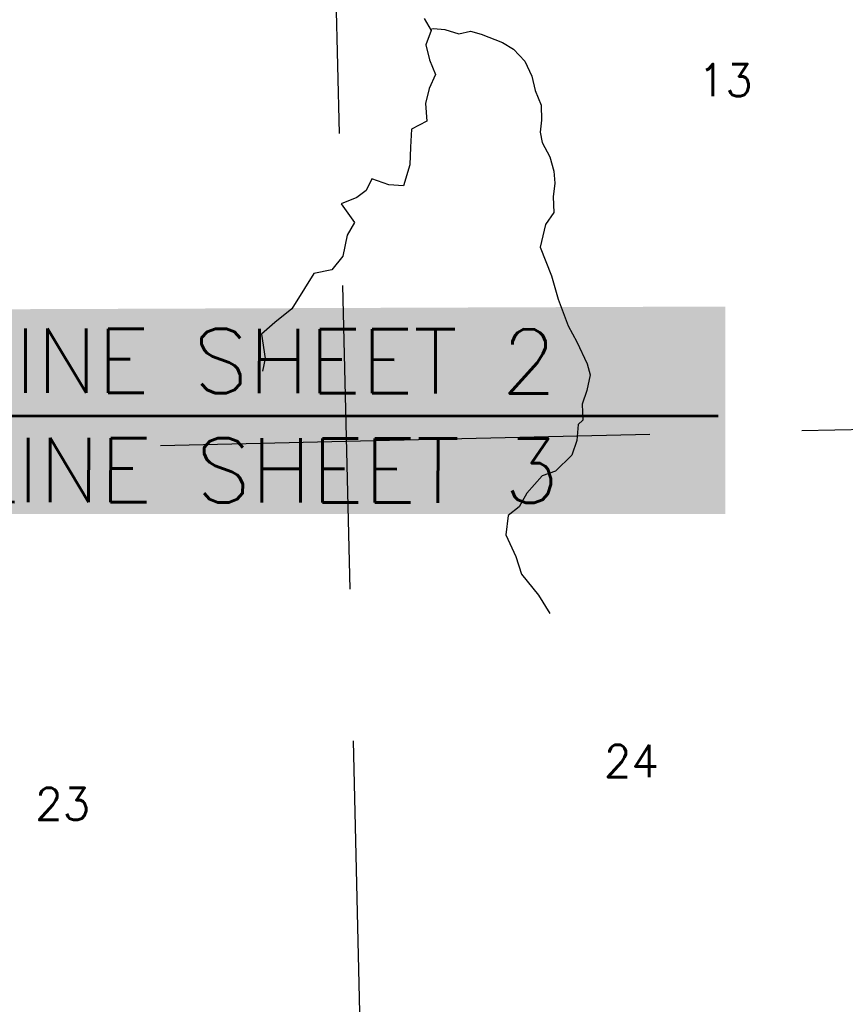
# Model space of a CAD drawing. Header units: feet. Extents: x 18803 to 104580, y -6601 to 116448.
# Tile 32 of 102: x 43314 to 50106, y 63508 to 71610. Entities that reach past the tile are written whole.
import ezdxf

# ---------------------------------------------------------------- set-up
doc = ezdxf.new("R2010")
doc.units = ezdxf.units.FT
doc.header["$LTSCALE"] = 100
doc.header["$MEASUREMENT"] = 0
doc.linetypes.add('DASHED', pattern=[0.75, 0.5, -0.25])
for name, color, linetype in [('ELRGOV-SECTION', 253, 'DASHED'), ('ET-SEC NUMBS', 253, 'Continuous'), ('SL-MATCH', 253, 'Continuous'), ('SL-VICINITY MAP', 2, 'Continuous'), ('ST-MATCH', 1, 'Continuous')]:
    doc.layers.add(name, color=color, linetype=linetype)
doc.styles.add('L2640', font='simplex.shx', dxfattribs={"height": 264})
doc.styles.add('L5280', font='simplex.shx', dxfattribs={"height": 528})

msp = doc.modelspace()

# ---------------------------------------------------------------- linework, layer by layer
at = {"layer": 'ELRGOV-SECTION', "ltscale": 50}
msp.add_line((45795.1, 76922), (46369.4, 52312.8), dxfattribs=at)
msp.add_lwpolyline([(19804.4, 67567.9), (24894.4, 67678.2), (30171.5, 67791), (35445.2, 67907), (40722.3, 68023.1), (45999.4, 68142.4), (51276.3, 68265.1)], dxfattribs=at)
at = {"layer": 'SL-MATCH', "const_width": 20}
msp.add_lwpolyline([(38021.6, 68349.6), (49062.3, 68349.6)], dxfattribs=at)
at = {"layer": 'SL-VICINITY MAP'}
for points in [[(46640.1, 71619.3), (46698.1, 71520.9), (46654.5, 71402.5), (46684.2, 71280.3), (46734.7, 71160.8), (46682.7, 71044.3), (46651.8, 70922.2), (46663.6, 70776.5), (46536.6, 70709.7), (46527.7, 70561.3), (46522.7, 70417.1), (46470.8, 70244.4), (46349.3, 70252.9), (46209.7, 70300.5), (46165.3, 70205.2), (46088.2, 70146.4), (45958.6, 70094.2), (46068.8, 69941.4), (46008.1, 69837.2), (45972.9, 69665.1), (45881.2, 69551.6), (45732.1, 69521.7), (45657.5, 69398.4), (45551.1, 69232.4), (45413.6, 69119.5), (45302.5, 69022.1), (45333.2, 68823.1), (45312.2, 68718.3)], [(46691.8, 71531.6), (46718.4, 71538.3), (46810.7, 71528.8), (46926.9, 71495), (47022.3, 71514.8), (47110.9, 71492.6), (47284.8, 71423.1), (47376.8, 71367.7), (47470.3, 71270.5), (47527.2, 71145), (47554.5, 71028.9), (47602.9, 70907.4), (47605.5, 70784.3), (47596.6, 70685.9), (47612.4, 70598.8), (47675.3, 70481.9), (47706.8, 70364), (47716.8, 70264.2), (47702.2, 70153.2), (47709.1, 70024.1), (47639.7, 69923.8), (47596.5, 69738.9), (47688.9, 69502.2), (47744.1, 69310.1), (47825.3, 69091.9), (47897, 68960.9), (47981, 68778.2), (48007.4, 68687.4), (47980.8, 68559.5), (47941.2, 68447.9), (47946.1, 68314.8), (47907.8, 68278.1), (47896.1, 68146.6), (47856.7, 68026.7), (47721.9, 67895.3), (47612.8, 67856.4), (47486.7, 67715), (47422.1, 67602.6), (47330.9, 67531), (47314, 67370.2), (47395.7, 67194), (47440.8, 67047.9), (47582.8, 66875.8), (47676.1, 66722.9)]]:
    msp.add_lwpolyline(points, dxfattribs=at)
at = {"layer": 'ST-MATCH', "color": 155}
msp.add_solid([(37935.2, 67544), (37935.2, 69207.6), (49119.5, 67544), (49119.5, 69250.2)], dxfattribs=at)

# ---------------------------------------------------------------- texts
at = {"layer": 'ET-SEC NUMBS', "style": 'L2640'}
for s, p in [('13', (48892.2, 70980.8)), ('24', (48119.6, 65378)), ('23', (43440.4, 65025.2))]:
    msp.add_text(s, height=264, dxfattribs=at).set_placement(p)
at = {"layer": 'ST-MATCH', "style": 'L5280'}
for s, p in [('MATCH LINE SHEET 2', (40238.8, 68545.5)), ('MATCH LINE SHEET 3', (40260, 67645.8))]:
    msp.add_text(s, height=528, rotation=359.91329, dxfattribs=at).set_placement(p)

doc.saveas('drawing.dxf')
